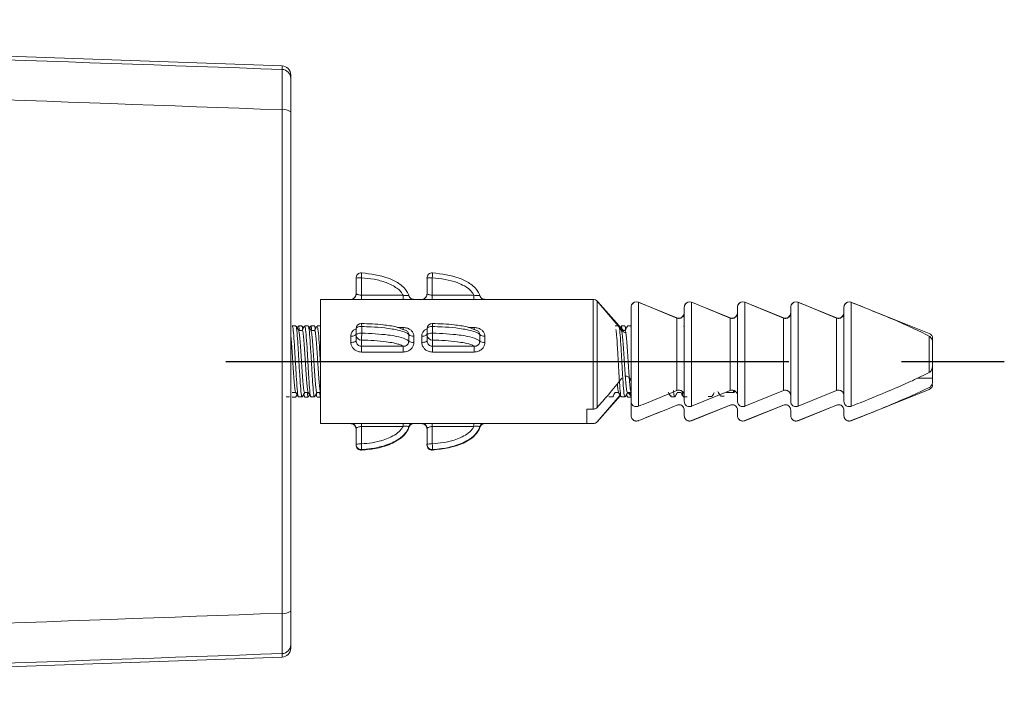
# Model space of a CAD drawing. Header units: millimetres. Extents: x 4880 to 5311, y 1675 to 1980.
# Tile 8 of 9: x 5204 to 5259, y 1745 to 1784. Entities that reach past the tile are written whole.
import ezdxf

# ---------------------------------------------------------------- set-up
doc = ezdxf.new("R2010")
doc.units = ezdxf.units.MM
doc.linetypes.add('CENTER', pattern=[50.8, 31.75, -6.35, 6.35, -6.35])
doc.layers.add('Center', color=1, linetype='CENTER')

# ---------------------------------------------------------------- blocks, each defined once
blk = doc.blocks.new('A$C33963C08')
at = {"color": 7, "linetype": 'Continuous', "lineweight": 15}
for p, q in [((80.517, 35.898), (6, 38.5)), ((81, 35.398), (81, 35.201)), ((80.509, 5.074), (80.509, 33.426)), ((81, 33.305), (81, 5.195)), ((81, 3.299), (81, 3.102)), ((6, 0), (80.517, 2.602))]:
    blk.add_line(p, q, dxfattribs=at)
at = {"color": 8, "linetype": 'Continuous', "lineweight": 15}
for p, q in [((80.517, 35.7), (80.517, 35.898)), ((80.517, 2.602), (80.517, 2.8))]:
    blk.add_line(p, q, dxfattribs=at)
at = {"color": 7, "linetype": 'Continuous', "lineweight": 15}
for centre, radius, start, end in [((80.5, 35.398), 0.5, 0, 88), ((80.5, 35.201), 0.5, 0.0042, 88.0048), ((80.623, 32.829), 0.607, 51.5872, 100.7994), ((80.623, 5.671), 0.607, 259.1985, 308.4149), ((80.5, 3.299), 0.5, 271.9952, 359.9962), ((80.5, 3.102), 0.5, 272, 0)]:
    blk.add_arc(centre, radius, start, end, dxfattribs=at)
for points, knots in [([(6, 38.291), (17.995, 37.874), (42.834, 37.01), (67.673, 36.147), (80.517, 35.7)], [0, 0, 0, 0, 0.482903, 1, 1, 1, 1]), ([(80.509, 33.426), (67.65, 33.894), (42.814, 34.798), (17.978, 35.701), (6, 36.136)], [0, 0, 0, 0, 0.517743, 1, 1, 1, 1]), ([(80.509, 33.426), (80.51, 33.745), (80.514, 34.385), (80.517, 35.127), (80.518, 35.603), (80.518, 35.669), (80.517, 35.7)], [0, 0, 0, 0, 0.257765, 0.515552, 0.773232, 1, 1, 1, 1]), ([(81, 35.201), (81, 35.175), (81, 35.12), (81, 34.723), (81, 34.104), (81, 33.571), (81, 33.305)], [0, 0, 0, 0, 0.226757, 0.484428, 0.742216, 1, 1, 1, 1]), ([(6, 2.364), (17.978, 2.799), (42.814, 3.702), (67.65, 4.606), (80.509, 5.074)], [0, 0, 0, 0, 0.482257, 1, 1, 1, 1]), ([(80.517, 2.8), (80.518, 2.839), (80.518, 2.917), (80.517, 3.451), (80.513, 4.19), (80.51, 4.792), (80.509, 5.074)], [0, 0, 0, 0, 0.257547, 0.515091, 0.772643, 1, 1, 1, 1]), ([(81, 5.195), (81, 4.96), (81, 4.458), (81, 3.842), (81, 3.397), (81, 3.332), (81, 3.299)], [0, 0, 0, 0, 0.227373, 0.484931, 0.742466, 1, 1, 1, 1]), ([(80.517, 2.8), (67.673, 2.353), (42.834, 1.49), (17.995, 0.626), (6, 0.209)], [0, 0, 0, 0, 0.517097, 1, 1, 1, 1])]:
    blk.add_open_spline(points, degree=3, knots=knots, dxfattribs=at)
blk = doc.blocks.new('A$C06210D0F')
at = {"color": 7, "linetype": 'Continuous', "lineweight": 15}
for p, q in [((3.682, 3.799), (3.682, 4.694)), ((3.982, 4.717), (3.982, 3.743)), ((3.997, 4.993), (3.997, 4.994)), ((7.682, 3.799), (7.682, 4.694)), ((7.982, 4.717), (7.982, 3.743)), ((7.997, 4.993), (7.997, 4.994)), ((1.684, 3.5), (1.682, 3.5)), ((1.682, 2.018), (1.682, 3.5)), ((17.05, 3.5), (1.684, 3.5)), ((1.684, 1.25), (1.684, 3.5)), ((3.682, 3.769), (3.682, 3.799)), ((3.982, 3.743), (6.331, 3.743)), ((7.682, 3.769), (7.682, 3.799)), ((7.982, 3.743), (10.331, 3.743)), ((17.274, 3.399), (17.274, 3.4)), ((17.274, 3.399), (18.66, 1.757)), ((18.657, 1.84), (17.31, 3.356)), ((19.596, 3.335), (19.596, -2.522)), ((19.596, 3.335), (21.773, 2.449)), ((22.596, 3.335), (22.596, -2.522)), ((25.596, 3.335), (25.596, -2.522)), ((25.596, 3.335), (27.773, 2.449)), ((28.596, 3.335), (28.596, -2.522)), ((28.596, 3.335), (30.773, 2.449)), ((31.596, 3.335), (31.596, -2.522)), ((19.182, 1.981), (19.182, 3.057)), ((19.184, -2.244), (19.184, 3.057)), ((21.77, 2.465), (19.682, 3.3)), ((22.182, 2.78), (22.182, 3.057)), ((22.184, -2.244), (22.184, 3.057)), ((24.77, 2.465), (23.012, 3.168)), ((25.182, 2.78), (25.182, 3.057)), ((25.184, -2.244), (25.184, 3.057)), ((27.77, 2.465), (25.682, 3.3)), ((28.182, 2.78), (28.182, 3.057)), ((28.184, -2.244), (28.184, 3.057)), ((30.77, 2.465), (28.682, 3.3)), ((31.182, 2.78), (31.182, 3.057)), ((31.184, -2.244), (31.184, 3.057)), ((35.993, 1.576), (31.665, 3.307)), ((32.091, 3.138), (31.781, 3.261)), ((21.773, -1.636), (21.773, 2.449)), ((24.773, -1.636), (24.773, 2.449)), ((27.773, -1.636), (27.773, 2.449)), ((30.773, -1.636), (30.773, 2.449)), ((0.289, 2.001), (0.089, 2.001)), ((0.426, 1.994), (0.362, 1.884)), ((0.635, 2), (0.435, 2)), ((0.644, 1.751), (0.439, 1.751)), ((0.712, 1.877), (0.644, 1.993)), ((0.989, 2.001), (0.789, 2.001)), ((1.126, 1.994), (1.062, 1.884)), ((1.335, 2), (1.135, 2)), ((1.344, 1.751), (1.139, 1.751)), ((1.412, 1.877), (1.346, 1.99)), ((1.689, 2.001), (1.489, 2.001)), ((3.684, 1.489), (3.684, 1.862)), ((4, 1.969), (4, 1.596)), ((7.684, 1.489), (7.684, 1.862)), ((8, 1.969), (8, 1.596)), ((18.489, 2.001), (18.289, 2.001)), ((18.835, 2), (18.635, 2)), ((18.844, 1.751), (18.666, 1.751)), ((18.912, 1.877), (18.847, 1.989)), ((19.189, 2.001), (18.989, 2.001)), ((19.184, 1.987), (19.176, 1.926)), ((19.182, 2.04), (19.179, 2)), ((22.184, 1.997), (22.134, 1.997)), ((1.684, -3.5), (1.684, 1.25)), ((3.384, 1.076), (3.384, 1.42)), ((3.684, 1.168), (3.684, 1.489)), ((3.984, 1.208), (3.984, 0.86)), ((7.384, 1.076), (7.384, 1.42)), ((7.684, 1.168), (7.684, 1.489)), ((7.984, 1.208), (7.984, 0.86)), ((35.996, -0.611), (35.996, 1.425)), ((36.182, 1.297), (36.182, 1.182)), ((36.182, 1.181), (36.182, 1.182)), ((36.182, 1.028), (36.182, 1.181)), ((3.984, 0.86), (6.334, 0.86)), ((3.984, 0.86), (3.984, 0.534)), ((6.334, 0.86), (6.334, 0.534)), ((7.984, 0.86), (10.334, 0.86)), ((7.984, 0.86), (7.984, 0.534)), ((10.334, 0.86), (10.334, 0.534)), ((36.184, 0.967), (36.184, 0.988)), ((36.184, 0.988), (36.184, -0.175)), ((6.334, 0.534), (3.984, 0.534)), ((10.334, 0.534), (7.984, 0.534)), ((36.184, -0.94), (36.184, -0.175)), ((35.328, -0.94), (36.184, -0.94)), ((36.184, -1.072), (36.184, -0.94)), ((24.773, -1.636), (22.596, -2.522)), ((27.773, -1.636), (25.596, -2.522)), ((30.773, -1.636), (28.596, -2.522)), ((31.596, -3.334), (35.993, -1.575)), ((-0.261, -1.999), (-0.061, -1.999)), ((0.073, -1.946), (0.085, -1.948)), ((0.083, -1.749), (0.288, -1.749)), ((0.085, -2), (0.285, -2)), ((0.284, -1.948), (0.297, -1.951)), ((0.297, -1.987), (0.362, -1.875)), ((0.439, -1.999), (0.639, -1.999)), ((0.712, -1.882), (0.772, -1.986)), ((0.783, -1.749), (0.988, -1.749)), ((0.785, -2), (0.985, -2)), ((0.996, -1.99), (1.062, -1.875)), ((1.139, -1.999), (1.339, -1.999)), ((1.412, -1.883), (1.472, -1.986)), ((1.483, -1.749), (1.684, -1.749)), ((1.485, -2), (1.685, -2)), ((1.682, -3.5), (1.682, -1.743)), ((17.274, -3.395), (18.55, -1.91)), ((17.274, -3.396), (18.587, -1.918)), ((17.939, -1.999), (18.139, -1.999)), ((18.283, -1.749), (18.489, -1.749)), ((18.639, -1.999), (18.839, -1.999)), ((18.912, -1.883), (18.972, -1.987)), ((18.983, -1.749), (19.184, -1.749)), ((18.985, -2), (19.175, -2)), ((19.182, -3.056), (19.182, -1.983)), ((21.405, -1.909), (21.439, -1.953)), ((21.439, -1.999), (21.639, -1.999)), ((21.783, -1.749), (21.99, -1.749)), ((23.539, -1.971), (23.739, -1.971)), ((24.214, -1.909), (24.239, -1.927)), ((24.239, -1.959), (24.439, -1.959)), ((24.56, -1.749), (24.954, -1.749)), ((25.004, -1.735), (25.078, -1.692)), ((16.684, -2.685), (16.684, -3.494)), ((17.05, -2.685), (16.684, -2.685)), ((19.184, -2.244), (19.184, -3.056)), ((22.182, -3.056), (22.182, -2.743)), ((22.184, -2.741), (22.184, -3.056)), ((22.596, -3.332), (24.773, -2.456)), ((22.596, -3.334), (24.77, -2.464)), ((25.182, -3.056), (25.182, -2.743)), ((25.184, -2.741), (25.184, -3.056)), ((25.596, -3.332), (27.773, -2.456)), ((25.596, -3.334), (27.77, -2.464)), ((28.182, -3.056), (28.182, -2.743)), ((28.184, -2.741), (28.184, -3.056)), ((28.596, -3.332), (30.773, -2.456)), ((28.596, -3.334), (30.77, -2.464)), ((31.182, -3.056), (31.182, -2.743)), ((31.184, -2.741), (31.184, -3.056)), ((17.64, -2.977), (17.274, -3.395)), ((19.978, -3.181), (20.906, -2.81)), ((32.478, -2.977), (31.596, -3.332)), ((1.682, -3.5), (1.684, -3.5)), ((1.684, -3.5), (17.05, -3.5)), ((3.682, -4.663), (3.682, -3.768)), ((6.331, -3.665), (3.982, -3.665)), ((3.982, -3.665), (3.982, -4.64)), ((7.682, -4.663), (7.682, -3.768)), ((10.331, -3.665), (7.982, -3.665)), ((7.982, -3.665), (7.982, -4.64)), ((16.684, -3.494), (17.05, -3.494)), ((17.274, -3.395), (17.274, -3.399)), ((19.561, -3.346), (19.596, -3.335)), ((19.596, -3.332), (19.596, -3.335)), ((22.561, -3.346), (22.596, -3.335)), ((22.596, -3.332), (22.596, -3.335)), ((25.561, -3.346), (25.596, -3.335)), ((25.596, -3.332), (25.596, -3.335)), ((28.561, -3.346), (28.596, -3.335)), ((28.596, -3.332), (28.596, -3.335)), ((31.561, -3.346), (31.596, -3.335)), ((31.596, -3.332), (31.596, -3.335)), ((3.682, -4.693), (3.682, -4.663)), ((3.997, -4.961), (3.997, -4.992)), ((3.997, -4.992), (3.997, -4.993)), ((7.682, -4.693), (7.682, -4.663)), ((7.997, -4.961), (7.997, -4.992)), ((7.997, -4.992), (7.997, -4.993))]:
    blk.add_line(p, q, dxfattribs=at)
at = {"color": 8, "linetype": 'Continuous', "lineweight": 15}
for p, q in [((3.982, 3.743), (3.982, 3.5)), ((6.331, 3.743), (6.331, 3.5)), ((7.982, 3.743), (7.982, 3.5)), ((10.331, 3.743), (10.331, 3.5)), ((17.05, -2.685), (17.05, 3.5)), ((17.274, 3.4), (17.274, -2.586)), ((6.044, 1.91), (6.334, 1.91)), ((6.334, 1.91), (6.334, 1.789)), ((10.044, 1.91), (10.334, 1.91)), ((10.334, 1.91), (10.334, 1.789)), ((18.657, 1.751), (18.657, 1.84)), ((24.954, -1.749), (24.954, -1.651)), ((25.004, -1.644), (25.004, -1.735)), ((3.982, -3.665), (3.982, -3.5)), ((6.331, -3.665), (6.331, -3.5)), ((7.982, -3.665), (7.982, -3.5)), ((10.331, -3.665), (10.331, -3.5)), ((17.05, -3.5), (17.05, -3.494))]:
    blk.add_line(p, q, dxfattribs=at)
at = {"color": 7, "linetype": 'Continuous', "lineweight": 15, "flags": 128}
for points in [[(19.204, 3.172), (19.19, 3.13), (19.182, 3.057)], [(22.204, 3.172), (22.19, 3.13), (22.182, 3.057)], [(25.204, 3.172), (25.19, 3.13), (25.182, 3.057)], [(28.204, 3.172), (28.19, 3.13), (28.182, 3.057)], [(31.204, 3.172), (31.19, 3.13), (31.182, 3.057)], [(4, 1.969), (3.939, 1.968), (3.881, 1.963), (3.826, 1.953), (3.778, 1.94), (3.738, 1.924), (3.709, 1.905), (3.69, 1.884), (3.684, 1.862)], [(3.984, 2.143), (3.987, 2.158), (3.99, 2.162), (3.993, 2.155), (3.995, 2.136), (3.997, 2.107), (3.999, 2.068), (4, 2.022), (4, 1.969)], [(8, 1.969), (7.939, 1.968), (7.881, 1.963), (7.826, 1.953), (7.778, 1.94), (7.738, 1.924), (7.709, 1.905), (7.69, 1.884), (7.684, 1.862)], [(7.984, 2.143), (7.987, 2.158), (7.99, 2.162), (7.993, 2.155), (7.995, 2.136), (7.997, 2.107), (7.999, 2.068), (8, 2.022), (8, 1.969)], [(18.799, 1.751), (18.727, 1.783), (18.657, 1.84)], [(3.384, 1.42), (3.443, 1.423), (3.499, 1.43), (3.551, 1.441), (3.596, 1.456), (3.634, 1.474), (3.661, 1.495), (3.679, 1.518), (3.684, 1.542)], [(3.384, 1.076), (3.443, 1.078), (3.499, 1.083), (3.551, 1.092), (3.596, 1.103), (3.634, 1.117), (3.661, 1.133), (3.679, 1.15), (3.684, 1.168)], [(3.684, 1.489), (3.69, 1.51), (3.709, 1.531), (3.738, 1.55), (3.778, 1.566), (3.826, 1.58), (3.881, 1.589), (3.939, 1.595), (4, 1.596)], [(7.384, 1.42), (7.443, 1.423), (7.499, 1.43), (7.551, 1.441), (7.596, 1.456), (7.634, 1.474), (7.661, 1.495), (7.679, 1.518), (7.684, 1.542)], [(7.384, 1.076), (7.443, 1.078), (7.499, 1.083), (7.551, 1.092), (7.596, 1.103), (7.634, 1.117), (7.661, 1.133), (7.679, 1.15), (7.684, 1.168)], [(7.684, 1.489), (7.69, 1.51), (7.709, 1.531), (7.738, 1.55), (7.778, 1.566), (7.826, 1.58), (7.881, 1.589), (7.939, 1.595), (8, 1.596)], [(22.139, -1.996), (22.239, -1.996), (22.339, -1.996)]]:
    blk.add_lwpolyline(points, dxfattribs=at)
at = {"color": 7, "linetype": 'Continuous', "lineweight": 15}
for centre, radius, start, end in [((3.981, 4.694), 0.3, 86.892, 179.9098), ((3.907, 3.719), 1, 85.7255, 103.0242), ((3.982, 4.694), 0.3, 86.9786, 90), ((7.981, 4.694), 0.3, 86.892, 179.9098), ((7.907, 3.719), 1, 85.7255, 103.0242), ((7.982, 4.694), 0.3, 86.9786, 90), ((3.382, 3.799), 0.3, 274.6722, 359.9923), ((3.382, 3.799), 0.3, 274.6767, 328.8176), ((7.382, 3.799), 0.3, 274.6722, 359.9923), ((7.382, 3.799), 0.3, 274.6767, 328.8176), ((17.05, 3.2), 0.3, 41.6335, 90), ((19.482, 3.057), 0.3, 89.712, 154.8125), ((19.484, 3.057), 0.3, 68.1986, 153.8982), ((22.482, 3.057), 0.3, 89.7113, 154.8125), ((22.484, 3.057), 0.3, 68.1986, 153.8982), ((25.482, 3.057), 0.3, 89.7116, 154.8125), ((25.484, 3.057), 0.3, 68.1986, 153.8982), ((28.482, 3.057), 0.3, 89.7119, 154.8125), ((28.484, 3.057), 0.3, 68.1986, 153.8982), ((31.482, 3.057), 0.3, 89.712, 154.8125), ((31.484, 3.057), 0.3, 68.1986, 153.8982), ((21.882, 2.744), 0.3, 248.1986, 0), ((24.882, 2.744), 0.3, 248.1986, 0), ((27.882, 2.744), 0.3, 248.1986, 0), ((30.882, 2.744), 0.3, 248.1986, 0), ((3.975, 1.852), 0.291, 88.1152, 177.9822), ((7.975, 1.852), 0.291, 88.1152, 177.9822), ((3.975, 1.499), 0.291, 182.0178, 271.8848), ((0.275, 1.554), 3.726, 354.6735, 0.6354), ((6.908, 1.809), 0.39, 229.4461, 275.0795), ((6.892, 1.538), 0.465, 239.2113, 276.2375), ((7.975, 1.499), 0.291, 182.0178, 271.8848), ((4.275, 1.554), 3.726, 354.6735, 0.6354), ((10.908, 1.809), 0.39, 229.4461, 275.0795), ((10.892, 1.538), 0.465, 239.2113, 276.2375), ((35.882, 1.297), 0.3, 0, 68.1986), ((35.882, -1.296), 0.3, 291.8014, 0), ((18.882, -2.039), 0.3, 7.6056, 70.1019), ((24.954, -1.649), 0.1, 270, 300), ((3.382, -3.798), 0.3, 0.0014, 44.0334), ((6.94, -3.799), 0.3, 94.6855, 164.0626), ((7.382, -3.798), 0.3, 0.0014, 44.0334), ((10.94, -3.799), 0.3, 94.6855, 164.0626), ((17.05, -3.2), 0.3, 270, 318.3665), ((3.907, -5.637), 1, 85.7255, 103.0242), ((3.981, -4.662), 0.3, 180.0902, 273.108), ((3.982, -4.693), 0.3, 180, 273.0214), ((3.981, -4.693), 0.3, 180.0902, 273.108), ((-19.961, -5.981), 23.98, 2.4379, 3.2074), ((7.907, -5.637), 1, 85.7255, 103.0242), ((7.981, -4.662), 0.3, 180.0902, 273.108), ((7.982, -4.693), 0.3, 180, 273.0214), ((7.981, -4.693), 0.3, 180.0902, 273.108), ((-15.961, -5.981), 23.98, 2.4379, 3.2074)]:
    blk.add_arc(centre, radius, start, end, dxfattribs=at)
at = {"color": 8, "linetype": 'Continuous', "lineweight": 15}
for centre, radius, start, end in [((19.716, 3.956), 15.753, 176.2246, 177.2323), ((23.716, 3.956), 15.753, 176.2246, 177.2323), ((3.382, 3.799), 0.3, 328.82, 359.9995), ((7.382, 3.799), 0.3, 328.82, 359.9995), ((3.382, -3.799), 0.3, 44.0332, 85.3165), ((3.384, -3.768), 0.297, 0.1185, 64.7223), ((6.937, -3.768), 0.298, 115.3617, 163.8507), ((7.382, -3.799), 0.3, 44.0332, 85.3165), ((7.384, -3.768), 0.297, 0.1185, 64.7223), ((10.937, -3.768), 0.298, 115.3617, 163.8507)]:
    blk.add_arc(centre, radius, start, end, dxfattribs=at)
at = {"color": 7, "linetype": 'Continuous', "lineweight": 15}
for points, knots in [([(6.331, 3.743), (6.301, 3.795), (6.224, 3.928), (6.035, 4.1), (5.751, 4.287), (5.309, 4.485), (4.701, 4.653), (4.223, 4.695), (3.982, 4.717)], [0, 0, 0, 0, 0.068066, 0.175004, 0.286423, 0.455384, 0.724229, 1, 1, 1, 1]), ([(3.997, 4.993), (4.508, 4.933), (5.183, 4.854), (6.004, 4.477), (6.404, 4.178), (6.6, 3.872), (6.641, 3.75), (6.651, 3.717)], [0, 0, 0, 0, 0.493059, 0.652398, 0.874608, 0.966543, 1, 1, 1, 1]), ([(10.331, 3.743), (10.301, 3.794), (10.174, 4.012), (9.832, 4.247), (9.092, 4.59), (8.462, 4.662), (7.982, 4.717)], [0, 0, 0, 0, 0.068236, 0.286198, 0.45558, 1, 1, 1, 1]), ([(7.997, 4.993), (8.508, 4.933), (9.183, 4.854), (10.004, 4.477), (10.404, 4.178), (10.6, 3.872), (10.641, 3.75), (10.651, 3.717)], [0, 0, 0, 0, 0.493059, 0.652398, 0.874608, 0.966543, 1, 1, 1, 1]), ([(3.678, 3.801), (3.679, 3.794), (3.686, 3.747), (3.669, 3.689), (3.641, 3.652), (3.636, 3.646)], [0, 0, 0, 0, 0.13658, 0.860781, 1, 1, 1, 1]), ([(3.682, 3.799), (3.685, 3.797), (3.692, 3.793), (3.743, 3.776), (3.818, 3.757), (3.903, 3.744), (3.96, 3.743), (3.982, 3.743)], [0, 0, 0, 0, 0.213325, 0.428609, 0.646172, 0.861726, 1, 1, 1, 1]), ([(6.331, 3.743), (6.335, 3.741), (6.371, 3.73), (6.421, 3.719), (6.497, 3.711), (6.547, 3.71), (6.601, 3.712), (6.643, 3.716), (6.648, 3.717), (6.651, 3.717)], [0, 0, 0, 0, 0.027434, 0.231118, 0.301702, 0.519144, 0.581325, 0.782015, 1, 1, 1, 1]), ([(6.708, 3.612), (6.687, 3.638), (6.661, 3.67), (6.656, 3.71), (6.655, 3.718)], [0, 0, 0, 0, 0.808383, 1, 1, 1, 1]), ([(6.929, 3.501), (6.929, 3.501), (6.925, 3.501), (6.905, 3.502), (6.858, 3.509), (6.786, 3.539), (6.728, 3.576), (6.709, 3.609), (6.708, 3.612)], [0, 0, 0, 0, 0.002336, 0.099023, 0.278707, 0.572544, 0.968674, 1, 1, 1, 1]), ([(7.678, 3.801), (7.679, 3.794), (7.686, 3.747), (7.669, 3.689), (7.641, 3.652), (7.636, 3.646)], [0, 0, 0, 0, 0.13658, 0.860781, 1, 1, 1, 1]), ([(7.682, 3.799), (7.685, 3.797), (7.692, 3.793), (7.743, 3.776), (7.818, 3.757), (7.903, 3.744), (7.96, 3.743), (7.982, 3.743)], [0, 0, 0, 0, 0.2133253, 0.4286089, 0.6461721, 0.8617265, 1, 1, 1, 1]), ([(10.331, 3.743), (10.335, 3.741), (10.371, 3.73), (10.421, 3.719), (10.497, 3.711), (10.547, 3.71), (10.601, 3.712), (10.643, 3.716), (10.648, 3.717), (10.651, 3.717)], [0, 0, 0, 0, 0.027434, 0.231118, 0.301702, 0.519144, 0.581325, 0.782015, 1, 1, 1, 1]), ([(10.708, 3.612), (10.687, 3.638), (10.661, 3.67), (10.656, 3.71), (10.655, 3.718)], [0, 0, 0, 0, 0.808383, 1, 1, 1, 1]), ([(10.929, 3.501), (10.929, 3.501), (10.925, 3.501), (10.905, 3.502), (10.858, 3.509), (10.786, 3.539), (10.728, 3.576), (10.709, 3.609), (10.708, 3.612)], [0, 0, 0, 0, 0.002336, 0.099023, 0.278707, 0.572544, 0.968674, 1, 1, 1, 1]), ([(22.596, 3.335), (22.96, 3.19), (23.688, 2.9), (24.411, 2.599), (24.773, 2.449)], [0, 0, 0, 0, 0.499977, 1, 1, 1, 1]), ([(31.596, 3.335), (32.41, 3.008), (33.56, 2.545), (35.03, 1.911), (35.674, 1.587), (35.996, 1.425)], [0, 0, 0, 0, 0.548068, 0.773865, 1, 1, 1, 1]), ([(19.184, 3.057), (19.184, 3.06), (19.185, 3.099), (19.189, 3.147), (19.214, 3.183), (19.217, 3.188)], [0, 0, 0, 0, 0.059523, 0.864176, 1, 1, 1, 1]), ([(22.184, 3.057), (22.184, 3.06), (22.185, 3.099), (22.189, 3.147), (22.214, 3.183), (22.217, 3.188)], [0, 0, 0, 0, 0.059523, 0.864176, 1, 1, 1, 1]), ([(25.184, 3.057), (25.184, 3.06), (25.185, 3.099), (25.189, 3.147), (25.214, 3.183), (25.217, 3.188)], [0, 0, 0, 0, 0.059523, 0.864176, 1, 1, 1, 1]), ([(28.184, 3.057), (28.184, 3.06), (28.185, 3.099), (28.189, 3.147), (28.214, 3.183), (28.217, 3.188)], [0, 0, 0, 0, 0.059523, 0.864176, 1, 1, 1, 1]), ([(31.184, 3.057), (31.184, 3.06), (31.185, 3.099), (31.189, 3.147), (31.214, 3.183), (31.217, 3.188)], [0, 0, 0, 0, 0.059523, 0.864176, 1, 1, 1, 1]), ([(22.184, 2.738), (22.184, 2.736), (22.184, 2.697), (22.168, 2.619), (22.113, 2.528), (22.037, 2.465), (21.952, 2.429), (21.859, 2.421), (21.801, 2.44), (21.773, 2.449)], [0, 0, 0, 0, 0.011379, 0.207261, 0.407026, 0.550454, 0.702586, 0.855025, 1, 1, 1, 1]), ([(25.184, 2.738), (25.184, 2.736), (25.184, 2.697), (25.168, 2.619), (25.113, 2.528), (25.037, 2.465), (24.952, 2.429), (24.859, 2.421), (24.801, 2.44), (24.773, 2.449)], [0, 0, 0, 0, 0.011379, 0.207261, 0.407026, 0.550454, 0.702586, 0.855025, 1, 1, 1, 1]), ([(28.184, 2.738), (28.184, 2.736), (28.184, 2.697), (28.168, 2.619), (28.113, 2.528), (28.037, 2.465), (27.952, 2.429), (27.859, 2.421), (27.801, 2.44), (27.773, 2.449)], [0, 0, 0, 0, 0.011379, 0.207261, 0.407026, 0.550454, 0.702586, 0.855025, 1, 1, 1, 1]), ([(31.184, 2.738), (31.184, 2.736), (31.184, 2.697), (31.168, 2.619), (31.113, 2.528), (31.037, 2.465), (30.952, 2.429), (30.859, 2.421), (30.801, 2.44), (30.773, 2.449)], [0, 0, 0, 0, 0.011379, 0.207261, 0.407026, 0.550454, 0.702586, 0.855025, 1, 1, 1, 1]), ([(0.089, 1.952), (0.095, 1.965), (0.119, 2.009), (0.159, 1.656), (0.21, 0.971), (0.26, 0.066), (0.311, -0.853), (0.362, -1.573), (0.401, -1.965), (0.424, -1.949), (0.429, -1.945)], [0, 0, 0, 0, 0.0581409, 0.2066501, 0.3551604, 0.5036724, 0.6521839, 0.8006943, 0.9492032, 1, 1, 1, 1]), ([(0.289, 1.952), (0.295, 1.965), (0.319, 2.009), (0.359, 1.656), (0.41, 0.971), (0.46, 0.065), (0.511, -0.851), (0.562, -1.577), (0.604, -1.981), (0.63, -1.956), (0.639, -1.948)], [0, 0, 0, 0, 0.057032, 0.201548, 0.346066, 0.490585, 0.635106, 0.779625, 0.924142, 1, 1, 1, 1]), ([(0.449, 1.734), (0.424, 1.776), (0.375, 1.861), (0.326, 1.946), (0.302, 1.988)], [0, 0, 0, 0, 0.4998658, 1, 1, 1, 1]), ([(0.435, 1.95), (0.444, 1.965), (0.461, 1.994), (0.478, 1.826), (0.485, 1.751)], [0, 0, 0, 0, 0.551734, 1, 1, 1, 1]), ([(0.783, -1.724), (0.776, -1.728), (0.757, -1.741), (0.726, -1.544), (0.688, -1.172), (0.65, -0.657), (0.613, -0.071), (0.575, 0.524), (0.537, 1.062), (0.5, 1.469), (0.47, 1.696), (0.452, 1.71), (0.447, 1.714)], [0, 0, 0, 0, 0.059128, 0.171255, 0.28338, 0.395507, 0.507632, 0.619759, 0.731884, 0.84401, 0.956135, 1, 1, 1, 1]), ([(0.635, 1.95), (0.644, 1.973), (0.657, 2.003), (0.669, 1.888), (0.672, 1.859)], [0, 0, 0, 0, 0.746499, 1, 1, 1, 1]), ([(0.776, 1.989), (0.752, 1.946), (0.706, 1.867), (0.66, 1.788), (0.638, 1.751)], [0, 0, 0, 0, 0.5335106, 1, 1, 1, 1]), ([(0.644, 1.731), (0.648, 1.737), (0.664, 1.763), (0.693, 1.61), (0.731, 1.281), (0.768, 0.793), (0.806, 0.219), (0.843, -0.38), (0.881, -0.938), (0.919, -1.383), (0.953, -1.67), (0.975, -1.708), (0.985, -1.724)], [0, 0, 0, 0, 0.031374, 0.142005, 0.252634, 0.363264, 0.473891, 0.58452, 0.695146, 0.805776, 0.916403, 1, 1, 1, 1]), ([(0.776, 1.956), (0.79, 1.971), (0.82, 2.004), (0.867, 1.57), (0.918, 0.831), (0.969, -0.086), (1.019, -0.991), (1.07, -1.661), (1.107, -2), (1.127, -1.966), (1.13, -1.961)], [0, 0, 0, 0, 0.114586, 0.257505, 0.400424, 0.543344, 0.686263, 0.829181, 0.972097, 1, 1, 1, 1]), ([(0.989, 1.95), (0.998, 1.958), (1.024, 1.979), (1.067, 1.565), (1.118, 0.832), (1.169, -0.087), (1.219, -0.988), (1.27, -1.672), (1.313, -2.026), (1.34, -1.963), (1.35, -1.94)], [0, 0, 0, 0, 0.07744, 0.217689, 0.357939, 0.49819, 0.638438, 0.778685, 0.918932, 1, 1, 1, 1]), ([(1.148, 1.736), (1.123, 1.779), (1.074, 1.863), (1.025, 1.948), (1, 1.99)], [0, 0, 0, 0, 0.4998321, 1, 1, 1, 1]), ([(1.135, 1.958), (1.147, 1.969), (1.164, 1.985), (1.181, 1.805), (1.186, 1.751)], [0, 0, 0, 0, 0.700551, 1, 1, 1, 1]), ([(1.483, -1.739), (1.482, -1.742), (1.468, -1.774), (1.441, -1.645), (1.404, -1.35), (1.366, -0.882), (1.328, -0.319), (1.29, 0.281), (1.253, 0.851), (1.215, 1.319), (1.18, 1.64), (1.156, 1.7), (1.146, 1.727)], [0, 0, 0, 0, 0.012581, 0.124202, 0.235825, 0.347444, 0.459065, 0.570684, 0.682307, 0.793927, 0.90555, 1, 1, 1, 1]), ([(1.335, 1.959), (1.347, 1.977), (1.361, 1.999), (1.375, 1.862), (1.376, 1.844)], [0, 0, 0, 0, 0.868558, 1, 1, 1, 1]), ([(1.476, 1.988), (1.451, 1.945), (1.406, 1.867), (1.36, 1.788), (1.339, 1.751)], [0, 0, 0, 0, 0.535126, 1, 1, 1, 1]), ([(1.344, 1.73), (1.353, 1.729), (1.374, 1.726), (1.409, 1.494), (1.446, 1.094), (1.484, 0.563), (1.521, -0.03), (1.559, -0.619), (1.597, -1.141), (1.635, -1.521), (1.663, -1.721), (1.68, -1.72), (1.684, -1.72)], [0, 0, 0, 0, 0.077518, 0.188412, 0.29931, 0.410205, 0.521105, 0.632002, 0.742901, 0.853796, 0.964694, 1, 1, 1, 1]), ([(1.476, 1.982), (1.492, 1.981), (1.525, 1.978), (1.576, 1.467), (1.626, 0.696), (1.661, 0.024), (1.68, -0.284), (1.682, -0.31)], [0, 0, 0, 0, 0.23889, 0.484858, 0.730825, 0.97679, 1, 1, 1, 1]), ([(3.984, 2.143), (4.399, 2.126), (5.082, 2.099), (5.837, 1.979), (6.206, 1.873), (6.303, 1.812), (6.334, 1.794)], [0, 0, 0, 0, 0.472067, 0.778735, 0.931401, 1, 1, 1, 1]), ([(6.654, 1.513), (6.648, 1.52), (6.609, 1.564), (6.452, 1.655), (6.13, 1.754), (5.723, 1.834), (5.196, 1.905), (4.616, 1.952), (4.177, 1.964), (4, 1.969)], [0, 0, 0, 0, 0.020832, 0.12545, 0.283902, 0.42695, 0.573375, 0.828545, 1, 1, 1, 1]), ([(6.334, 1.91), (6.339, 1.91), (6.411, 1.91), (6.549, 1.892), (6.718, 1.819), (6.848, 1.708), (6.93, 1.573), (6.939, 1.468), (6.943, 1.42)], [0, 0, 0, 0, 0.0168916, 0.2353719, 0.4507719, 0.6241792, 0.8280698, 1, 1, 1, 1]), ([(6.6, 1.67), (6.582, 1.689), (6.542, 1.731), (6.447, 1.776), (6.373, 1.787), (6.334, 1.794)], [0, 0, 0, 0, 0.2646, 0.601364, 1, 1, 1, 1]), ([(7.984, 2.143), (8.399, 2.126), (9.082, 2.099), (9.837, 1.979), (10.206, 1.873), (10.303, 1.812), (10.334, 1.794)], [0, 0, 0, 0, 0.472067, 0.778735, 0.931401, 1, 1, 1, 1]), ([(10.654, 1.513), (10.648, 1.52), (10.609, 1.564), (10.452, 1.655), (10.014, 1.789), (9.339, 1.893), (8.616, 1.952), (8.177, 1.964), (8, 1.969)], [0, 0, 0, 0, 0.020848, 0.125544, 0.284114, 0.573057, 0.828417, 1, 1, 1, 1]), ([(10.334, 1.91), (10.339, 1.91), (10.411, 1.91), (10.549, 1.892), (10.718, 1.819), (10.848, 1.708), (10.93, 1.573), (10.939, 1.468), (10.943, 1.42)], [0, 0, 0, 0, 0.016892, 0.235372, 0.450772, 0.624179, 0.82807, 1, 1, 1, 1]), ([(10.6, 1.67), (10.582, 1.689), (10.542, 1.731), (10.447, 1.776), (10.373, 1.787), (10.334, 1.794)], [0, 0, 0, 0, 0.2646, 0.601364, 1, 1, 1, 1]), ([(18.334, 1.8), (18.346, 1.712), (18.375, 1.498), (18.421, 0.774), (18.471, -0.133), (18.522, -1.036), (18.572, -1.687), (18.609, -2.01), (18.628, -1.973), (18.63, -1.968)], [0, 0, 0, 0, 0.1215212, 0.2923872, 0.4632529, 0.6341164, 0.8049783, 0.9758399, 1, 1, 1, 1]), ([(18.489, 1.952), (18.499, 1.957), (18.526, 1.968), (18.57, 1.533), (18.621, 0.785), (18.671, -0.137), (18.722, -1.032), (18.772, -1.7), (18.815, -2.034), (18.841, -1.962), (18.851, -1.937)], [0, 0, 0, 0, 0.084754, 0.224634, 0.364514, 0.504393, 0.644271, 0.784148, 0.924026, 1, 1, 1, 1]), ([(18.647, 1.738), (18.622, 1.78), (18.573, 1.865), (18.524, 1.949), (18.5, 1.992)], [0, 0, 0, 0, 0.499852, 1, 1, 1, 1]), ([(18.635, 1.964), (18.648, 1.972), (18.665, 1.983), (18.682, 1.798), (18.687, 1.751)], [0, 0, 0, 0, 0.7467589, 1, 1, 1, 1]), ([(18.983, -1.731), (18.973, -1.727), (18.951, -1.717), (18.917, -1.469), (18.879, -1.057), (18.841, -0.52), (18.803, 0.075), (18.766, 0.661), (18.728, 1.177), (18.691, 1.542), (18.663, 1.729), (18.648, 1.725), (18.646, 1.725)], [0, 0, 0, 0, 0.08596, 0.197528, 0.309094, 0.420664, 0.532232, 0.643801, 0.755368, 0.866935, 0.9785, 1, 1, 1, 1]), ([(18.88, 1.635), (18.854, 1.638), (18.802, 1.644), (18.723, 1.686), (18.683, 1.731), (18.66, 1.757)], [0, 0, 0, 0, 0.296645, 0.593057, 1, 1, 1, 1]), ([(18.835, 1.964), (18.848, 1.98), (18.862, 1.997), (18.877, 1.851), (18.878, 1.836)], [0, 0, 0, 0, 0.8983045, 1, 1, 1, 1]), ([(18.976, 1.988), (18.952, 1.946), (18.906, 1.867), (18.86, 1.788), (18.838, 1.751)], [0, 0, 0, 0, 0.534061, 1, 1, 1, 1]), ([(18.844, 1.747), (18.845, 1.749), (18.858, 1.781), (18.884, 1.661), (18.921, 1.38), (18.959, 0.921), (18.997, 0.363), (19.034, -0.237), (19.072, -0.81), (19.11, -1.288), (19.147, -1.633), (19.172, -1.704), (19.184, -1.74)], [0, 0, 0, 0, 0.004633, 0.11547, 0.226306, 0.337142, 0.447977, 0.558814, 0.66965, 0.780487, 0.891323, 1, 1, 1, 1]), ([(18.976, 1.983), (18.976, 1.986), (18.981, 2.013), (18.985, 1.987), (18.989, 1.964)], [0, 0, 0, 0, 0.09243, 1, 1, 1, 1]), ([(0, 1.517), (0.005, 1.485), (0.022, 1.372), (0.053, 1.002), (0.09, 0.466), (0.128, -0.135), (0.165, -0.715), (0.203, -1.22), (0.241, -1.568), (0.268, -1.74), (0.282, -1.73), (0.284, -1.729)], [0, 0, 0, 0, 0.052408, 0.18512, 0.317834, 0.450548, 0.583264, 0.715979, 0.848694, 0.981405, 1, 1, 1, 1]), ([(3.684, 1.168), (3.688, 1.135), (3.694, 1.069), (3.746, 0.977), (3.821, 0.905), (3.906, 0.865), (3.962, 0.861), (3.984, 0.86)], [0, 0, 0, 0, 0.213325, 0.428609, 0.646172, 0.861726, 1, 1, 1, 1]), ([(6.334, 0.86), (6.304, 0.878), (6.227, 0.926), (6.038, 0.987), (5.754, 1.055), (5.311, 1.126), (4.703, 1.185), (4.226, 1.201), (3.984, 1.208)], [0, 0, 0, 0, 0.068066, 0.175004, 0.286423, 0.455384, 0.724229, 1, 1, 1, 1]), ([(4, 1.596), (4.51, 1.574), (5.185, 1.546), (6.007, 1.411), (6.407, 1.304), (6.603, 1.194), (6.643, 1.151), (6.654, 1.139)], [0, 0, 0, 0, 0.493059, 0.6523984, 0.8746083, 0.9665434, 1, 1, 1, 1]), ([(6.334, 0.86), (6.338, 0.859), (6.374, 0.855), (6.424, 0.858), (6.5, 0.881), (6.55, 0.912), (6.604, 0.968), (6.645, 1.037), (6.651, 1.104), (6.654, 1.139)], [0, 0, 0, 0, 0.027434, 0.231118, 0.301702, 0.519144, 0.581325, 0.782015, 1, 1, 1, 1]), ([(6.654, 1.139), (6.654, 1.168), (6.652, 1.295), (6.653, 1.418), (6.654, 1.513)], [0, 0, 0, 0, 0.234311, 1, 1, 1, 1]), ([(6.943, 1.42), (6.942, 1.334), (6.94, 1.22), (6.942, 1.103), (6.943, 1.076)], [0, 0, 0, 0, 0.76562, 1, 1, 1, 1]), ([(7.684, 1.168), (7.688, 1.135), (7.694, 1.069), (7.746, 0.977), (7.821, 0.905), (7.906, 0.865), (7.962, 0.861), (7.984, 0.86)], [0, 0, 0, 0, 0.213325, 0.428609, 0.646172, 0.861726, 1, 1, 1, 1]), ([(10.334, 0.86), (10.303, 0.878), (10.177, 0.956), (9.834, 1.04), (9.095, 1.163), (8.465, 1.189), (7.984, 1.208)], [0, 0, 0, 0, 0.068236, 0.2861976, 0.4555805, 1, 1, 1, 1]), ([(8, 1.596), (8.51, 1.574), (9.185, 1.546), (10.007, 1.411), (10.407, 1.304), (10.603, 1.194), (10.643, 1.151), (10.654, 1.139)], [0, 0, 0, 0, 0.493059, 0.6523984, 0.8746083, 0.9665434, 1, 1, 1, 1]), ([(10.334, 0.86), (10.338, 0.859), (10.374, 0.855), (10.424, 0.858), (10.5, 0.881), (10.55, 0.912), (10.604, 0.968), (10.645, 1.037), (10.651, 1.104), (10.654, 1.139)], [0, 0, 0, 0, 0.027434, 0.231118, 0.301702, 0.519144, 0.581325, 0.782015, 1, 1, 1, 1]), ([(10.654, 1.139), (10.654, 1.168), (10.652, 1.295), (10.653, 1.418), (10.654, 1.513)], [0, 0, 0, 0, 0.234311, 1, 1, 1, 1]), ([(10.943, 1.42), (10.942, 1.334), (10.94, 1.22), (10.942, 1.103), (10.943, 1.076)], [0, 0, 0, 0, 0.76562, 1, 1, 1, 1]), ([(35.996, 1.425), (36.014, 1.413), (36.068, 1.378), (36.139, 1.275), (36.179, 1.135), (36.183, 1.033), (36.184, 0.988)], [0, 0, 0, 0, 0.127367, 0.372978, 0.727811, 1, 1, 1, 1]), ([(3.984, 0.534), (3.94, 0.536), (3.829, 0.543), (3.661, 0.609), (3.509, 0.733), (3.405, 0.896), (3.391, 1.017), (3.384, 1.076)], [0, 0, 0, 0, 0.145418, 0.368001, 0.585083, 0.794333, 1, 1, 1, 1]), ([(6.943, 1.076), (6.943, 1.071), (6.943, 1.008), (6.917, 0.883), (6.84, 0.762), (6.735, 0.657), (6.581, 0.558), (6.423, 0.543), (6.334, 0.534)], [0, 0, 0, 0, 0.017458, 0.217503, 0.421286, 0.48534, 0.710599, 1, 1, 1, 1]), ([(7.984, 0.534), (7.94, 0.536), (7.829, 0.543), (7.661, 0.609), (7.509, 0.733), (7.405, 0.896), (7.391, 1.017), (7.384, 1.076)], [0, 0, 0, 0, 0.145418, 0.368001, 0.585083, 0.794333, 1, 1, 1, 1]), ([(10.943, 1.076), (10.943, 1.071), (10.943, 1.008), (10.917, 0.883), (10.84, 0.762), (10.735, 0.657), (10.581, 0.558), (10.423, 0.543), (10.334, 0.534)], [0, 0, 0, 0, 0.017458, 0.217503, 0.421286, 0.48534, 0.710599, 1, 1, 1, 1]), ([(36.184, -0.175), (36.184, -0.197), (36.182, -0.298), (36.153, -0.441), (36.069, -0.564), (36.014, -0.599), (35.996, -0.611)], [0, 0, 0, 0, 0.133829, 0.620556, 0.872451, 1, 1, 1, 1]), ([(18.66, -0.944), (18.412, -1.255), (17.966, -1.814), (17.487, -2.348), (17.274, -2.586)], [0, 0, 0, 0, 0.555879, 1, 1, 1, 1]), ([(18.864, -0.823), (18.89, -0.823), (18.943, -0.824), (19.024, -0.859), (19.103, -0.926), (19.164, -1.03), (19.183, -1.119), (19.184, -1.168), (19.184, -1.174)], [0, 0, 0, 0, 0.144515, 0.284445, 0.475706, 0.717754, 0.962839, 1, 1, 1, 1]), ([(35.996, -0.611), (35.68, -0.771), (35.048, -1.089), (33.742, -1.654), (32.589, -2.127), (31.761, -2.456), (31.596, -2.522)], [0, 0, 0, 0, 0.221564, 0.44372, 0.889151, 1, 1, 1, 1]), ([(35.996, -1.464), (35.999, -1.463), (36.027, -1.448), (36.057, -1.424), (36.113, -1.362), (36.172, -1.251), (36.18, -1.137), (36.184, -1.072)], [0, 0, 0, 0, 0.025596, 0.19508, 0.24725, 0.564914, 1, 1, 1, 1]), ([(18.41, -1.251), (18.417, -1.331), (18.437, -1.549), (18.462, -1.712), (18.48, -1.717), (18.485, -1.718)], [0, 0, 0, 0, 0.293045, 0.797879, 1, 1, 1, 1]), ([(21.773, -1.636), (21.411, -1.786), (20.688, -2.087), (19.96, -2.377), (19.596, -2.522)], [0, 0, 0, 0, 0.499968, 1, 1, 1, 1]), ([(21.574, -1.625), (21.584, -1.737), (21.609, -2.003), (21.634, -1.98), (21.649, -1.967)], [0, 0, 0, 0, 0.418645, 1, 1, 1, 1]), ([(21.773, -1.636), (21.775, -1.635), (21.807, -1.621), (21.874, -1.608), (21.968, -1.621), (22.051, -1.661), (22.121, -1.726), (22.171, -1.816), (22.184, -1.886), (22.184, -1.924), (22.184, -1.925)], [0, 0, 0, 0, 0.010378, 0.17498, 0.324274, 0.471755, 0.629142, 0.803258, 0.994183, 1, 1, 1, 1]), ([(24.773, -1.636), (24.775, -1.635), (24.807, -1.621), (24.874, -1.608), (24.968, -1.621), (25.051, -1.661), (25.121, -1.726), (25.171, -1.816), (25.184, -1.886), (25.184, -1.924), (25.184, -1.925)], [0, 0, 0, 0, 0.010378, 0.17498, 0.324274, 0.471755, 0.629142, 0.803258, 0.994183, 1, 1, 1, 1]), ([(27.773, -1.636), (27.775, -1.635), (27.807, -1.621), (27.874, -1.608), (27.968, -1.621), (28.051, -1.661), (28.121, -1.726), (28.171, -1.816), (28.184, -1.886), (28.184, -1.924), (28.184, -1.925)], [0, 0, 0, 0, 0.010378, 0.17498, 0.324274, 0.471755, 0.629142, 0.803258, 0.994183, 1, 1, 1, 1]), ([(30.773, -1.636), (30.775, -1.635), (30.807, -1.621), (30.874, -1.608), (30.968, -1.621), (31.051, -1.661), (31.121, -1.726), (31.171, -1.816), (31.184, -1.886), (31.184, -1.924), (31.184, -1.925)], [0, 0, 0, 0, 0.010378, 0.17498, 0.324274, 0.471755, 0.629142, 0.803258, 0.994183, 1, 1, 1, 1]), ([(31.596, -3.332), (32.415, -3.011), (33.901, -2.429), (35.347, -1.763), (35.996, -1.464)], [0, 0, 0, 0, 0.551068, 1, 1, 1, 1]), ([(0.283, -1.739), (0.307, -1.781), (0.356, -1.866), (0.405, -1.95), (0.43, -1.992)], [0, 0, 0, 0, 0.4999005, 1, 1, 1, 1]), ([(0.648, -1.992), (0.672, -1.95), (0.719, -1.869), (0.766, -1.788), (0.789, -1.749)], [0, 0, 0, 0, 0.520272, 1, 1, 1, 1]), ([(0.745, -1.825), (0.752, -1.89), (0.765, -2.009), (0.779, -1.97), (0.785, -1.952)], [0, 0, 0, 0, 0.537003, 1, 1, 1, 1]), ([(0.933, -1.749), (0.944, -1.846), (0.965, -2.031), (0.986, -1.969), (0.996, -1.94)], [0, 0, 0, 0, 0.525163, 1, 1, 1, 1]), ([(0.983, -1.74), (1.008, -1.782), (1.057, -1.866), (1.106, -1.951), (1.13, -1.993)], [0, 0, 0, 0, 0.499875, 1, 1, 1, 1]), ([(1.349, -1.99), (1.374, -1.948), (1.423, -1.863), (1.472, -1.779), (1.496, -1.737)], [0, 0, 0, 0, 0.500085, 1, 1, 1, 1]), ([(1.445, -1.826), (1.455, -1.91), (1.468, -2.024), (1.481, -1.978), (1.485, -1.966)], [0, 0, 0, 0, 0.74065, 1, 1, 1, 1]), ([(1.631, -1.749), (1.645, -1.876), (1.663, -2.034), (1.681, -1.977), (1.685, -1.966)], [0, 0, 0, 0, 0.809274, 1, 1, 1, 1]), ([(18.148, -1.992), (18.173, -1.949), (18.22, -1.868), (18.267, -1.788), (18.289, -1.749)], [0, 0, 0, 0, 0.522085, 1, 1, 1, 1]), ([(18.483, -1.74), (18.508, -1.782), (18.557, -1.866), (18.606, -1.951), (18.63, -1.993)], [0, 0, 0, 0, 0.499861, 1, 1, 1, 1]), ([(18.85, -1.988), (18.875, -1.946), (18.924, -1.862), (18.973, -1.777), (18.997, -1.735)], [0, 0, 0, 0, 0.500095, 1, 1, 1, 1]), ([(18.944, -1.826), (18.955, -1.918), (18.969, -2.031), (18.982, -1.982), (18.985, -1.973)], [0, 0, 0, 0, 0.810458, 1, 1, 1, 1]), ([(19.184, -2.004), (19.184, -2.002), (19.184, -1.958), (19.165, -1.872), (19.122, -1.784), (19.081, -1.753), (19.077, -1.749)], [0, 0, 0, 0, 0.026072, 0.470136, 0.937467, 1, 1, 1, 1]), ([(21.279, -1.732), (21.303, -1.774), (21.352, -1.859), (21.401, -1.943), (21.426, -1.985)], [0, 0, 0, 0, 0.499867, 1, 1, 1, 1]), ([(21.649, -1.99), (21.674, -1.948), (21.723, -1.863), (21.772, -1.779), (21.797, -1.736)], [0, 0, 0, 0, 0.500179, 1, 1, 1, 1]), ([(21.981, -1.734), (22.006, -1.776), (22.055, -1.86), (22.103, -1.944), (22.128, -1.986)], [0, 0, 0, 0, 0.4998698, 1, 1, 1, 1]), ([(22.077, -1.692), (22.079, -1.713), (22.091, -1.844), (22.112, -1.963), (22.13, -1.978), (22.139, -1.985)], [0, 0, 0, 0, 0.095539, 0.592181, 1, 1, 1, 1]), ([(23.751, -1.96), (23.775, -1.918), (23.816, -1.847), (23.857, -1.777), (23.873, -1.749)], [0, 0, 0, 0, 0.599515, 1, 1, 1, 1]), ([(24.081, -1.697), (24.105, -1.739), (24.154, -1.823), (24.203, -1.907), (24.228, -1.95)], [0, 0, 0, 0, 0.499854, 1, 1, 1, 1]), ([(17.274, -2.586), (17.248, -2.609), (17.207, -2.647), (17.127, -2.679), (17.078, -2.683), (17.05, -2.685)], [0, 0, 0, 0, 0.417135, 0.671648, 1, 1, 1, 1]), ([(19.596, -2.522), (19.58, -2.528), (19.546, -2.539), (19.478, -2.547), (19.394, -2.535), (19.307, -2.492), (19.238, -2.424), (19.193, -2.338), (19.187, -2.275), (19.184, -2.244)], [0, 0, 0, 0, 0.084724, 0.179843, 0.339851, 0.499733, 0.663165, 0.835664, 1, 1, 1, 1]), ([(19.596, -3.332), (19.778, -3.26), (20.142, -3.117), (20.686, -2.899), (21.231, -2.679), (21.592, -2.53), (21.773, -2.456)], [0, 0, 0, 0, 0.24999, 0.499983, 0.749988, 1, 1, 1, 1]), ([(22.184, -2.741), (22.183, -2.723), (22.18, -2.668), (22.146, -2.579), (22.073, -2.494), (21.976, -2.442), (21.876, -2.429), (21.808, -2.442), (21.777, -2.454), (21.773, -2.456)], [0, 0, 0, 0, 0.097273, 0.292654, 0.486369, 0.666656, 0.828898, 0.980059, 1, 1, 1, 1]), ([(22.596, -2.522), (22.58, -2.528), (22.546, -2.539), (22.478, -2.547), (22.394, -2.535), (22.307, -2.492), (22.238, -2.424), (22.193, -2.338), (22.187, -2.275), (22.184, -2.244)], [0, 0, 0, 0, 0.084724, 0.179843, 0.339851, 0.499733, 0.663165, 0.835664, 1, 1, 1, 1]), ([(25.184, -2.741), (25.183, -2.723), (25.18, -2.668), (25.146, -2.579), (25.073, -2.494), (24.976, -2.442), (24.876, -2.429), (24.808, -2.442), (24.777, -2.454), (24.773, -2.456)], [0, 0, 0, 0, 0.097273, 0.292654, 0.486369, 0.666656, 0.828898, 0.980059, 1, 1, 1, 1]), ([(25.596, -2.522), (25.58, -2.528), (25.546, -2.539), (25.478, -2.547), (25.394, -2.535), (25.307, -2.492), (25.238, -2.424), (25.193, -2.338), (25.187, -2.275), (25.184, -2.244)], [0, 0, 0, 0, 0.084724, 0.179843, 0.339851, 0.499733, 0.663165, 0.835664, 1, 1, 1, 1]), ([(28.184, -2.741), (28.183, -2.723), (28.18, -2.668), (28.146, -2.579), (28.073, -2.494), (27.976, -2.442), (27.876, -2.429), (27.808, -2.442), (27.777, -2.454), (27.773, -2.456)], [0, 0, 0, 0, 0.097273, 0.292654, 0.486369, 0.666656, 0.828898, 0.980059, 1, 1, 1, 1]), ([(28.596, -2.522), (28.58, -2.528), (28.546, -2.539), (28.478, -2.547), (28.394, -2.535), (28.307, -2.492), (28.238, -2.424), (28.193, -2.338), (28.187, -2.275), (28.184, -2.244)], [0, 0, 0, 0, 0.084724, 0.179843, 0.339851, 0.499733, 0.663165, 0.835664, 1, 1, 1, 1]), ([(31.184, -2.741), (31.183, -2.723), (31.18, -2.668), (31.146, -2.579), (31.073, -2.494), (30.976, -2.442), (30.876, -2.429), (30.808, -2.442), (30.777, -2.454), (30.773, -2.456)], [0, 0, 0, 0, 0.097273, 0.292654, 0.486369, 0.666656, 0.828898, 0.980059, 1, 1, 1, 1]), ([(31.596, -2.522), (31.58, -2.528), (31.546, -2.539), (31.478, -2.547), (31.394, -2.535), (31.307, -2.492), (31.238, -2.424), (31.193, -2.338), (31.187, -2.275), (31.184, -2.244)], [0, 0, 0, 0, 0.084724, 0.179843, 0.339851, 0.499733, 0.663165, 0.835664, 1, 1, 1, 1]), ([(19.184, -3.056), (19.188, -3.091), (19.195, -3.16), (19.251, -3.253), (19.333, -3.32), (19.419, -3.35), (19.504, -3.356), (19.56, -3.346), (19.593, -3.333), (19.596, -3.332)], [0, 0, 0, 0, 0.183485, 0.373192, 0.554244, 0.72489, 0.820724, 0.983017, 1, 1, 1, 1]), ([(22.184, -3.056), (22.188, -3.091), (22.195, -3.16), (22.251, -3.253), (22.333, -3.32), (22.419, -3.35), (22.504, -3.356), (22.56, -3.346), (22.593, -3.333), (22.596, -3.332)], [0, 0, 0, 0, 0.183485, 0.373192, 0.554244, 0.72489, 0.820724, 0.983017, 1, 1, 1, 1]), ([(25.184, -3.056), (25.188, -3.091), (25.195, -3.16), (25.251, -3.253), (25.333, -3.32), (25.419, -3.35), (25.504, -3.356), (25.56, -3.346), (25.593, -3.333), (25.596, -3.332)], [0, 0, 0, 0, 0.183485, 0.373192, 0.554244, 0.72489, 0.820724, 0.983017, 1, 1, 1, 1]), ([(28.184, -3.056), (28.188, -3.091), (28.195, -3.16), (28.251, -3.253), (28.333, -3.32), (28.419, -3.35), (28.504, -3.356), (28.56, -3.346), (28.593, -3.333), (28.596, -3.332)], [0, 0, 0, 0, 0.183485, 0.373192, 0.554244, 0.72489, 0.820724, 0.983017, 1, 1, 1, 1]), ([(31.184, -3.056), (31.188, -3.091), (31.195, -3.16), (31.251, -3.253), (31.333, -3.32), (31.419, -3.35), (31.504, -3.356), (31.56, -3.346), (31.593, -3.333), (31.596, -3.332)], [0, 0, 0, 0, 0.183485, 0.373192, 0.554244, 0.72489, 0.820724, 0.983017, 1, 1, 1, 1]), ([(3.394, -3.5), (3.399, -3.5), (3.412, -3.5), (3.456, -3.506), (3.526, -3.529), (3.572, -3.569), (3.597, -3.59)], [0, 0, 0, 0, 0.105952, 0.262564, 0.590518, 1, 1, 1, 1]), ([(3.982, -3.665), (3.948, -3.667), (3.881, -3.67), (3.792, -3.694), (3.725, -3.724), (3.687, -3.751), (3.683, -3.763), (3.682, -3.768)], [0, 0, 0, 0, 0.20883, 0.419792, 0.635224, 0.852795, 1, 1, 1, 1]), ([(3.982, -4.64), (4.187, -4.622), (4.601, -4.587), (5.136, -4.459), (5.586, -4.291), (5.939, -4.098), (6.203, -3.885), (6.301, -3.717), (6.331, -3.665)], [0, 0, 0, 0, 0.234307, 0.472195, 0.624245, 0.779115, 0.931519, 1, 1, 1, 1]), ([(6.651, -3.686), (6.645, -3.706), (6.606, -3.829), (6.45, -4.084), (6.127, -4.36), (5.721, -4.583), (5.194, -4.781), (4.613, -4.912), (4.174, -4.947), (3.997, -4.961)], [0, 0, 0, 0, 0.020832, 0.12545, 0.283902, 0.42695, 0.573375, 0.828545, 1, 1, 1, 1]), ([(3.997, -4.992), (4.29, -4.964), (4.886, -4.907), (5.602, -4.679), (6.134, -4.386), (6.438, -4.123), (6.598, -3.877), (6.64, -3.751), (6.651, -3.716)], [0, 0, 0, 0, 0.284893, 0.579175, 0.71946, 0.871965, 0.963991, 1, 1, 1, 1]), ([(6.651, -3.686), (6.65, -3.681), (6.646, -3.671), (6.605, -3.654), (6.539, -3.641), (6.444, -3.636), (6.371, -3.655), (6.331, -3.665)], [0, 0, 0, 0, 0.173018, 0.375117, 0.543599, 0.7526, 1, 1, 1, 1]), ([(6.651, -3.716), (6.651, -3.715), (6.65, -3.709), (6.651, -3.696), (6.651, -3.686)], [0, 0, 0, 0, 0.2343115, 1, 1, 1, 1]), ([(7.394, -3.5), (7.399, -3.5), (7.412, -3.5), (7.456, -3.506), (7.526, -3.529), (7.572, -3.569), (7.597, -3.59)], [0, 0, 0, 0, 0.105952, 0.262564, 0.590518, 1, 1, 1, 1]), ([(7.982, -3.665), (7.948, -3.667), (7.881, -3.67), (7.792, -3.694), (7.725, -3.724), (7.687, -3.751), (7.683, -3.763), (7.682, -3.768)], [0, 0, 0, 0, 0.20883, 0.419792, 0.635224, 0.852795, 1, 1, 1, 1]), ([(7.982, -4.64), (8.396, -4.594), (9.079, -4.518), (9.834, -4.182), (10.203, -3.886), (10.3, -3.717), (10.331, -3.665)], [0, 0, 0, 0, 0.4720672, 0.7787347, 0.9314012, 1, 1, 1, 1]), ([(10.651, -3.686), (10.645, -3.706), (10.606, -3.829), (10.45, -4.084), (10.012, -4.458), (9.336, -4.749), (8.613, -4.912), (8.174, -4.947), (7.997, -4.961)], [0, 0, 0, 0, 0.0208478, 0.1255439, 0.284114, 0.5730569, 0.828417, 1, 1, 1, 1]), ([(7.997, -4.992), (8.598, -4.917), (9.346, -4.825), (10.134, -4.385), (10.438, -4.123), (10.598, -3.877), (10.64, -3.751), (10.651, -3.716)], [0, 0, 0, 0, 0.578108, 0.718749, 0.871641, 0.9639, 1, 1, 1, 1]), ([(10.651, -3.686), (10.65, -3.681), (10.646, -3.671), (10.605, -3.654), (10.539, -3.641), (10.444, -3.636), (10.371, -3.655), (10.331, -3.665)], [0, 0, 0, 0, 0.173018, 0.375117, 0.543599, 0.7526, 1, 1, 1, 1]), ([(10.651, -3.716), (10.651, -3.715), (10.65, -3.709), (10.651, -3.696), (10.651, -3.686)], [0, 0, 0, 0, 0.234311, 1, 1, 1, 1]), ([(17.05, -3.494), (17.062, -3.494), (17.092, -3.493), (17.154, -3.479), (17.221, -3.447), (17.259, -3.41), (17.274, -3.395)], [0, 0, 0, 0, 0.143051, 0.35299, 0.744782, 1, 1, 1, 1])]:
    blk.add_open_spline(points, degree=3, knots=knots, dxfattribs=at)
at = {"color": 8, "linetype": 'Continuous', "lineweight": 15}
for points, knots in [([(3.384, 1.42), (3.387, 1.459), (3.395, 1.557), (3.473, 1.695), (3.581, 1.8), (3.668, 1.833), (3.695, 1.844)], [0, 0, 0, 0, 0.213382, 0.529832, 0.849872, 1, 1, 1, 1]), ([(6.654, 1.513), (6.652, 1.538), (6.647, 1.593), (6.624, 1.648), (6.6, 1.67), (6.6, 1.67)], [0, 0, 0, 0, 0.45605, 0.988753, 1, 1, 1, 1]), ([(7.384, 1.42), (7.387, 1.459), (7.395, 1.557), (7.473, 1.695), (7.581, 1.8), (7.668, 1.833), (7.695, 1.844)], [0, 0, 0, 0, 0.213382, 0.529832, 0.849872, 1, 1, 1, 1]), ([(10.654, 1.513), (10.652, 1.538), (10.647, 1.593), (10.624, 1.648), (10.6, 1.67), (10.6, 1.67)], [0, 0, 0, 0, 0.45605, 0.988753, 1, 1, 1, 1])]:
    blk.add_open_spline(points, degree=3, knots=knots, dxfattribs=at)
at = {"layer": 'Center'}
blk.add_line((-3.666, 0), (40.223, 0), dxfattribs=at)

msp = doc.modelspace()

# ---------------------------------------------------------------- block references
for name, p in [('A$C33963C08', (5137.785, 1745.457)), ('A$C06210D0F', (5218.785, 1764.707))]:
    msp.add_blockref(name, p)

doc.saveas('drawing.dxf')
